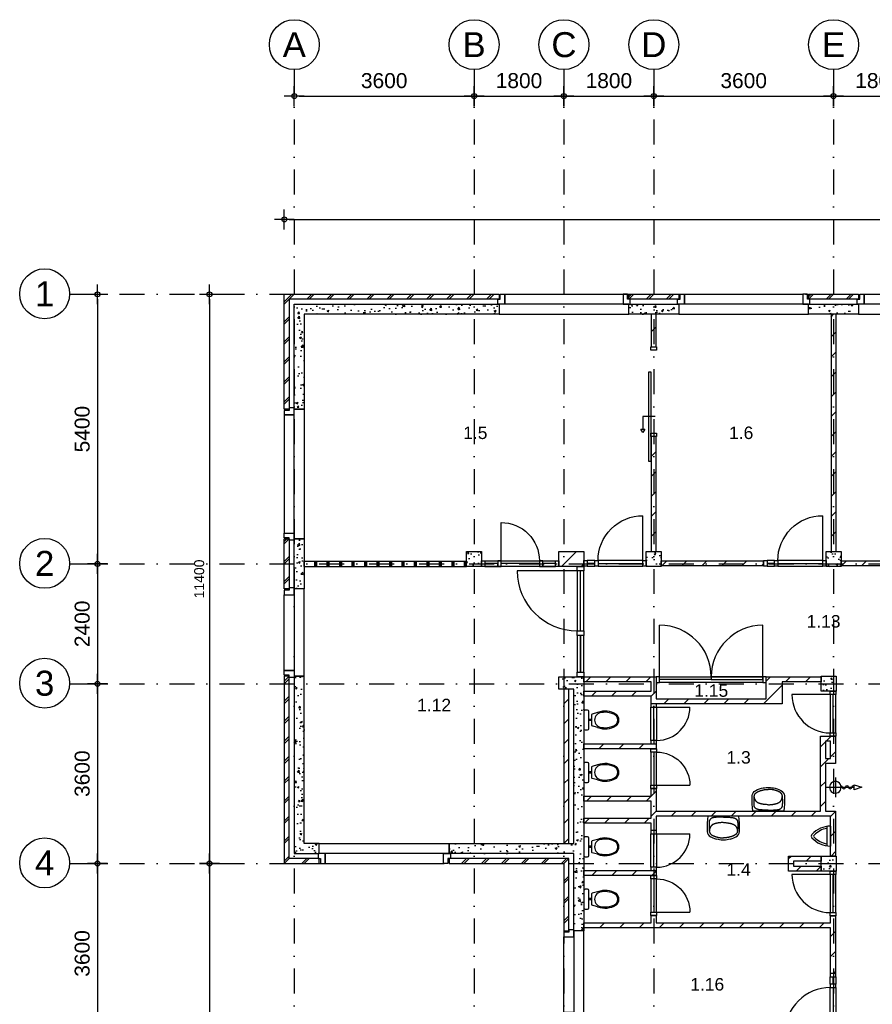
# Model space of a CAD drawing. Header units: millimetres. Extents: x -5500 to 79887, y -71178 to 5500.
# Tile 5 of 16: x -5500 to 11576, y -14219 to 5500. Entities that reach past the tile are written whole.
import ezdxf
from ezdxf.enums import TextEntityAlignment as Align

# ---------------------------------------------------------------- set-up
doc = ezdxf.new("R2010")
doc.units = ezdxf.units.MM
doc.header["$LTSCALE"] = 100
doc.linetypes.add('p_stramien$0$DASHDOT', pattern=[1, 0.5, -0.25, 0, -0.25])
for name, color, linetype in [('A--A21--_BUITENWAND', 9, 'Continuous'), ('A--A22--_BINNENWAND', 9, 'Continuous'), ('A--A28--_KONSTRUKTIES', 9, 'Continuous'), ('A--L21--_BUITENWAND', 4, 'Continuous'), ('A--L22--_BINNENWAND', 7, 'Continuous'), ('A--L28--_KONSTRUKTIES', 4, 'Continuous'), ('A--L31--_BUITENKOZIJN', 4, 'Continuous'), ('A--L32--_BINNENKOZIJN', 4, 'Continuous'), ('A--L65--_BEVEILIGING', 1, 'Continuous'), ('A--L74--_VASTE-SANITAIR-VOORZ', 1, 'Continuous'), ('A--M$1A_MAATVOERING', 1, 'Continuous'), ('A--T$1A_0_25MM', 4, 'Continuous'), ('p_stramien$0$A--L$7A-_STRAMIEN', 250, 'p_stramien$0$DASHDOT'), ('p_stramien$0$A--M$1A_MAATVOERING', 1, 'Continuous'), ('p_stramien$0$A--T$1A_0_50MM', 3, 'Continuous')]:
    doc.layers.add(name, color=color, linetype=linetype)
doc.styles.add('p_stramien$0$TEXT-0_30', font='arial.ttf', dxfattribs={"height": 300})
doc.styles.add('p_stramien$0$TEXT-0_50', font='arial.ttf', dxfattribs={"height": 500})
doc.styles.add('TEXT-0_20', font='arial.ttf', dxfattribs={"height": 200})
doc.styles.add('TEXT-0_25', font='arial.ttf', dxfattribs={"height": 250})
doc.dimstyles.new('DIM-2', dxfattribs={"dimscale": 100, "dimtxt": 2, "dimasz": 1, "dimexe": 0, "dimexo": 0, "dimgap": 0, "dimtad": 0, "dimdec": 0, "dimzin": 0, "dimdsep": 46, "dimtxsty": 'TEXT-0_20', "dimblk1": 'MAATPUNT', "dimblk2": 'MAATPUNT', "dimsah": 1, "dimcen": 0, "dimse1": 1, "dimse2": 1, "dimclrd": 9, "dimclre": 1, "dimclrt": 2, "dimazin": 0, "dimtfac": 0.75, "dimtdec": 0, "dimtix": 1, "dimtmove": 2, "dimatfit": 3, "dimfxl": 0, "dimtvp": 1, "dimtolj": 1, "dimtzin": 0, "dimarcsym": 0})
doc.dimstyles.new('p_stramien$0$DIM-3', dxfattribs={"dimscale": 100, "dimtxt": 3, "dimasz": 1, "dimexe": 0, "dimexo": 0, "dimgap": 0, "dimtad": 0, "dimdec": 0, "dimzin": 0, "dimdsep": 46, "dimtxsty": 'p_stramien$0$TEXT-0_30', "dimblk1": 'p_stramien$0$MAATPUNT', "dimblk2": 'p_stramien$0$MAATPUNT', "dimsah": 1, "dimcen": 0, "dimse1": 1, "dimse2": 1, "dimclrd": 9, "dimclre": 1, "dimclrt": 3, "dimazin": 0, "dimtfac": 0.75, "dimtdec": 0, "dimtix": 1, "dimtmove": 2, "dimatfit": 3, "dimfxl": 0, "dimtvp": 1, "dimtolj": 1, "dimtzin": 0, "dimarcsym": 0})
pattern_1 = [(45, (0, 50), (-200, 200), []), (45, (50, 50), (-200, 200), [])]
pattern_2 = [(45, (0, 0), (-200, 200), [])]

# ---------------------------------------------------------------- blocks, each defined once
blk = doc.blocks.new('bi_koz_1250')
at = {"layer": 'A--L32--_BINNENKOZIJN', "color": 1}
for points in [[(-57, -67), (57, -67), (57, 0), (-57, 0)], [(0, -67), (57, -67), (57, -967), (0, -967)], [(-57, -1034), (57, -1034), (57, -967), (-57, -967)], [(-57, -1250), (57, -1250), (57, -1183), (-57, -1183)]]:
    blk.add_lwpolyline(points, close=True, dxfattribs=at)
at = {"layer": 'A--L32--_BINNENKOZIJN', "color": 9}
for points in [[(-57, -67), (57, -67), (57, -967), (-57, -967)], [(-57, -1034), (0, -1034), (0, -1183), (-57, -1183)], [(0, -1034), (57, -1034), (57, -1183), (0, -1183)]]:
    blk.add_lwpolyline(points, close=True, dxfattribs=at)
blk.add_lwpolyline([(57, -67), (957, -67)], dxfattribs=at)
blk.add_arc((57, -67), 900, 270, 0, dxfattribs=at)
blk = doc.blocks.new('bu_koz_2600')
at = {"layer": 'A--L21--_BUITENWAND', "color": 9}
blk.add_lwpolyline([(0, -300), (2600, -300), (2600, -100), (0, -100)], close=True, dxfattribs=at)
at = {"layer": 'A--L31--_BUITENKOZIJN', "color": 1}
for points in [[(-25, 0), (25, 0), (25, 100), (115, 100), (115, -100), (-25, -100), (-25, 0)], [(2625, 0), (2575, 0), (2575, 100), (2485, 100), (2485, -100), (2625, -100), (2625, 0)]]:
    blk.add_lwpolyline(points, dxfattribs=at)
at = {"layer": 'A--L31--_BUITENKOZIJN', "color": 9}
blk.add_lwpolyline([(115, 100), (2485, 100), (2485, -100), (115, -100)], close=True, dxfattribs=at)
blk = doc.blocks.new('bu_koz_1750')
at = {"layer": 'A--L31--_BUITENKOZIJN', "color": 1}
for points in [[(0, 1775), (0, 1725), (-100, 1725), (-100, 1635), (100, 1635), (100, 1775), (0, 1775)], [(0, -25), (0, 25), (-100, 25), (-100, 115), (100, 115), (100, -25), (0, -25)]]:
    blk.add_lwpolyline(points, dxfattribs=at)
at = {"layer": 'A--L31--_BUITENKOZIJN', "color": 9}
for points in [[(-100, 115), (-100, 1635), (100, 1635), (100, 115)], [(100, 0), (300, 0), (300, 1750), (100, 1750)]]:
    blk.add_lwpolyline(points, close=True, dxfattribs=at)
blk = doc.blocks.new('bi_koz_800')
at = {"layer": 'A--L32--_BINNENKOZIJN', "color": 1}
for points in [[(-57, 733), (57, 733), (57, 800), (-57, 800)], [(0, 733), (57, 733), (57, 67), (0, 67)], [(-57, 0), (57, 0), (57, 67), (-57, 67)]]:
    blk.add_lwpolyline(points, close=True, dxfattribs=at)
at = {"layer": 'A--L32--_BINNENKOZIJN', "color": 9}
blk.add_lwpolyline([(-57, 733), (57, 733), (57, 67), (-57, 67)], close=True, dxfattribs=at)
blk.add_lwpolyline([(57, 733), (723, 733)], dxfattribs=at)
blk.add_arc((57, 733), 666, 270, 0, dxfattribs=at)
blk = doc.blocks.new('bi_koz_900')
at = {"layer": 'A--L32--_BINNENKOZIJN', "color": 1}
for points in [[(57, -67), (-57, -67), (-57, 0), (57, 0)], [(0, -67), (-57, -67), (-57, -833), (0, -833)], [(57, -900), (-57, -900), (-57, -833), (57, -833)]]:
    blk.add_lwpolyline(points, close=True, dxfattribs=at)
at = {"layer": 'A--L32--_BINNENKOZIJN', "color": 9}
blk.add_lwpolyline([(-57, -67), (-823, -67)], dxfattribs=at)
blk.add_lwpolyline([(57, -67), (-57, -67), (-57, -833), (57, -833)], close=True, dxfattribs=at)
blk.add_arc((-57, -67), 766, 180, 270, dxfattribs=at)
blk = doc.blocks.new('bi_koz_sfd_1800')
at = {"layer": 'A--L32--_BINNENKOZIJN', "color": 1}
for points in [[(-57, -67), (57, -67), (57, 0), (-57, 0)], [(57, -500), (57, -2300), (97, -2300), (97, -500)], [(-57, -1800), (57, -1800), (57, -1733), (-57, -1733)]]:
    blk.add_lwpolyline(points, close=True, dxfattribs=at)
at = {"layer": 'A--L32--_BINNENKOZIJN', "color": 7}
blk.add_lwpolyline([(-28, -1400), (222, -1400), (222, -1650)], dxfattribs=at)
for points in [[(181, -1650), (222, -1720), (263, -1650)], [(222, -1650), (222, -1650), (222, -1650)]]:
    blk.add_lwpolyline(points, close=True, dxfattribs=at)
blk = doc.blocks.new('bi_koz_2210')
at = {"color": 9}
blk.add_lwpolyline([(-57, -90), (-1257, -90)], dxfattribs=at)
at = {"layer": 'A--L32--_BINNENKOZIJN', "color": 1}
for points in [[(78, -90), (-57, -90), (-57, 0), (78, 0)], [(10.5, -90), (-57, -90), (-57, -1290), (10.5, -1290)], [(78, -1380), (-57, -1380), (-57, -1290), (78, -1290)], [(78, -2210), (-57, -2210), (-57, -2120), (78, -2120)]]:
    blk.add_lwpolyline(points, close=True, dxfattribs=at)
at = {"layer": 'A--L32--_BINNENKOZIJN', "color": 9}
for points in [[(78, -90), (-57, -90), (-57, -1290), (78, -1290)], [(10.5, -1380), (-57, -1380), (-57, -2120), (10.5, -2120)], [(78, -1380), (10.5, -1380), (10.5, -2120), (78, -2120)]]:
    blk.add_lwpolyline(points, close=True, dxfattribs=at)
blk.add_arc((-57, -90), 1200, 180, 270, dxfattribs=at)
blk = doc.blocks.new('brand_slh')
at = {"layer": 'A--L65--_BEVEILIGING', "color": 1, "linetype": 'Continuous'}
for p, q in [((-196, 0), (379, 0)), ((0, 196), (0, -195))]:
    blk.add_line(p, q, dxfattribs=at)
at = {"layer": 'A--L65--_BEVEILIGING'}
blk.add_lwpolyline([(379, -50), (379, 50), (529, 0), (379, -50)], dxfattribs=at)
at = {"layer": 'A--L65--_BEVEILIGING', "color": 1, "linetype": 'Continuous'}
for centre, major_axis, start_param, end_param in [((0, 0), (82.9, 82.9), 5.497787, 8.63938), ((0, 0), (82.9, 82.9), 2.356194, 5.497787), ((109, 0), (22.4, 22.4), 5.504308, 6.956896), ((172, 0), (-22.1, 22.1), 0.785398, 3.926991), ((234, 0), (-22.1, 22.1), 3.926991, 7.068583), ((297, 0), (-22.1, 22.1), 0.785398, 3.926991), ((360, 0), (-22.3, 22.3), -0.778194, 0.778194)]:
    blk.add_ellipse(centre, major_axis=major_axis, ratio=1, start_param=start_param, end_param=end_param, dxfattribs=at)
blk = doc.blocks.new('bi_koz_2200')
at = {"layer": 'A--L32--_BINNENKOZIJN', "color": 9}
for points in [[(67, 0), (67, 1033)], [(2133, 0), (2133, 1033)]]:
    blk.add_lwpolyline(points, dxfattribs=at)
at = {"layer": 'A--L32--_BINNENKOZIJN', "color": 1}
for points in [[(67, -114), (67, 0), (0, 0), (0, -114)], [(67, -57), (67, 0), (1100, 0), (1100, -57)], [(2133, -57), (2133, 0), (1100, 0), (1100, -57)], [(2200, -114), (2200, 0), (2133, 0), (2133, -114)]]:
    blk.add_lwpolyline(points, close=True, dxfattribs=at)
at = {"layer": 'A--L32--_BINNENKOZIJN', "color": 9}
blk.add_lwpolyline([(67, -114), (67, 0), (2133, 0), (2133, -114)], close=True, dxfattribs=at)
for centre, start, end in [((67, 0), 0, 90), ((2133, 0), 90, 180)]:
    blk.add_arc(centre, 1033, start, end, dxfattribs=at)
blk = doc.blocks.new('wc12')
at = {"layer": 'A--L74--_VASTE-SANITAIR-VOORZ'}
for points in [[(-25, 200), (-75, 200)], [(-275, 150), (-168, 119)], [(-150, -95), (-150, 95)], [(-150, 12), (-100, 12)], [(-100, 175), (-100, -175)], [(0, -175), (0, 175)], [(-275, -150), (-168, -119)], [(-150, -12), (-100, -12)], [(-75, -200), (-25, -200)]]:
    blk.add_lwpolyline(points, dxfattribs=at)
for centre, radius, start, end in [((-75, 175), 25, 90, 180), ((-25, 175), 25, 0, 90), ((-548, 0), 152, 132.075, 227.925), ((-555, 0), 125, 111.1002, 248.8998), ((-426, -237), 415, 68.7289, 122.6922), ((-421, -307), 461, 90.4601, 112.8114), ((-421, -307), 461, 82.9751, 90.4601), ((-365, 0), 150, 270, 90), ((-175, 95), 25, 0, 74.0547), ((-426, 237), 415, 237.3078, 291.2711), ((-421, 307), 461, 247.1886, 269.5399), ((-421, 307), 461, 269.5399, 277.0249), ((-175, -95), 25, 285.9454, 0), ((-75, -175), 25, 180, 270), ((-25, -175), 25, 270, 0)]:
    blk.add_arc(centre, radius, start, end, dxfattribs=at)
blk = doc.blocks.new('wt07')
at = {"layer": 'A--L74--_VASTE-SANITAIR-VOORZ'}
for points in [[(313, 0), (-313, 0)], [(0, -21), (-33, -21), (-61, -21), (-85, -22), (-106, -22), (-123, -23), (-138, -24), (-151, -25), (-162, -25), (-172, -26), (-181, -28), (-188, -29), (-195, -30), (-202, -31), (-208, -33), (-213, -34), (-218, -36), (-223, -37), (-227, -39), (-232, -41), (-236, -44), (-240, -46), (-244, -48), (-248, -51), (-251, -53), (-254, -56), (-257, -59), (-260, -61), (-263, -64), (-265, -67), (-267, -70), (-269, -73), (-271, -76), (-273, -79), (-275, -82), (-276, -85), (-278, -88), (-279, -91), (-280, -95), (-281, -98), (-282, -102), (-283, -106), (-283, -110), (-284, -114), (-284, -119), (-285, -124), (-285, -129), (-285, -135), (-285, -141), (-285, -148), (-286, -155), (-286, -162), (-286, -170), (-286, -178), (-286, -186), (-286, -194), (-286, -203), (-286, -212), (-286, -220), (-286, -229), (-286, -238), (-286, -246), (-285, -254), (-285, -262), (-285, -269), (-284, -276), (-283, -283), (-283, -289), (-282, -295), (-281, -300), (-281, -305), (-280, -309), (-279, -314), (-278, -318), (-277, -322), (-276, -325), (-274, -329), (-273, -332), (-271, -336), (-269, -339), (-267, -343), (-265, -346), (-263, -349), (-260, -353), (-257, -356), (-253, -360), (-250, -363), (-246, -367), (-242, -370), (-237, -373), (-232, -376), (-228, -379), (-222, -382), (-217, -385), (-212, -388), (-206, -391), (-201, -393), (-195, -396), (-190, -398), (-184, -401), (-178, -403), (-173, -405), (-167, -407), (-161, -409), (-155, -411), (-149, -413), (-144, -415), (-138, -416), (-132, -418), (-126, -419), (-120, -421), (-113, -422), (-107, -423), (-101, -425), (-95, -426), (-89, -427), (-82, -428), (-76, -430), (-70, -431), (-63, -432), (-57, -433), (-50, -433), (-44, -434), (-37, -435), (-30, -435), (-23, -435), (-16, -435), (-8, -435), (0, -435)], [(-1, -128), (-19, -129), (-34, -130), (-47, -131), (-59, -132), (-70, -133), (-79, -134), (-88, -135), (-95, -136), (-103, -137), (-110, -138), (-116, -139), (-123, -141), (-129, -142), (-135, -143), (-140, -144), (-146, -146), (-151, -147), (-156, -149), (-162, -150), (-167, -152), (-172, -153), (-177, -155), (-182, -157), (-186, -159), (-191, -160), (-196, -162), (-200, -164), (-205, -167), (-209, -169), (-214, -171), (-218, -174), (-222, -177), (-226, -179), (-229, -183), (-233, -186), (-236, -189), (-240, -193), (-243, -196), (-246, -200), (-249, -204), (-252, -208), (-254, -211), (-257, -215), (-259, -219), (-262, -224), (-264, -228), (-266, -233), (-268, -238), (-270, -243), (-272, -249), (-273, -256), (-275, -263), (-277, -271), (-278, -281), (-280, -292), (-281, -302)], [(3, -21), (36, -21), (64, -22), (88, -22), (109, -23), (126, -24), (141, -25), (154, -25), (165, -26), (175, -28), (183, -29), (191, -30), (198, -31), (205, -32), (210, -34), (216, -35), (221, -37), (226, -39), (230, -41), (235, -43), (239, -45), (243, -47), (247, -50), (250, -52), (253, -55), (257, -57), (260, -60), (262, -63), (265, -66), (267, -69), (270, -72), (272, -75), (274, -78), (276, -81), (277, -84), (279, -87), (280, -90), (281, -93), (283, -97), (283, -100), (284, -104), (285, -108), (286, -112), (286, -116), (286, -121), (287, -126), (287, -131), (287, -137), (287, -143), (287, -150), (288, -157), (288, -164), (288, -172), (288, -180), (288, -188), (288, -196), (288, -205), (288, -213), (288, -222), (288, -231), (287, -239), (287, -248), (287, -256), (286, -264), (286, -271), (285, -278), (285, -285), (284, -291), (283, -296), (283, -302), (282, -306), (281, -311), (280, -315), (279, -320), (278, -323), (277, -327), (275, -331), (274, -334), (272, -337), (270, -341), (268, -344), (266, -348), (263, -351), (260, -354), (257, -358), (254, -361), (250, -365), (246, -368), (242, -371), (238, -375), (233, -378), (228, -381), (223, -384), (218, -387), (212, -389), (207, -392), (201, -395), (196, -397), (190, -400), (184, -402), (179, -404), (173, -406), (167, -408), (161, -410), (156, -412), (150, -414), (144, -415), (138, -417), (132, -418), (126, -420), (120, -421), (114, -423), (108, -424), (101, -425), (95, -426), (89, -428), (83, -429), (76, -430), (70, -431), (63, -432), (57, -433), (51, -434), (44, -434), (37, -435), (31, -435), (24, -435), (16, -435), (8, -435), (0, -435)], [(3, -128), (21, -129), (36, -130), (50, -131), (61, -132), (72, -133), (81, -134), (90, -136), (98, -137), (105, -138), (112, -139), (118, -140), (125, -141), (131, -143), (137, -144), (142, -145), (148, -147), (153, -148), (158, -150), (164, -151), (169, -153), (174, -154), (179, -156), (184, -158), (188, -160), (193, -162), (198, -164), (202, -166), (207, -168), (211, -170), (215, -173), (220, -175), (224, -178), (227, -181), (231, -184), (235, -187), (238, -191), (242, -194), (245, -198), (248, -202), (251, -205), (253, -209), (256, -213), (258, -217), (261, -221), (263, -225), (265, -230), (267, -234), (269, -240), (271, -245), (273, -251), (275, -257), (277, -265), (278, -273), (280, -283), (281, -293), (282, -304)], [(-11, -474), (11, -474)]]:
    blk.add_lwpolyline(points, dxfattribs=at)
for centre, radius, start, end in [((1981, -239), 2306, 174.0507, 180.9706), ((-1981, -239), 2306, 359.0294, 5.9493), ((-177, -288), 148, 176.284, 225.3667), ((-325, -278), 1.182765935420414e-11, 180, 170.5377), ((-59, -93), 374, 233.4244, 257.8715), ((59, -93), 374, 282.1285, 306.5756), ((177, -288), 148, 314.6333, 3.716), ((17, 259), 733, 257.8715, 267.7873), ((-17, 259), 733, 272.2127, 282.1285)]:
    blk.add_arc(centre, radius, start, end, dxfattribs=at)
blk = doc.blocks.new('urinoir9')
at = {"layer": 'A--L74--_VASTE-SANITAIR-VOORZ'}
for points in [[(0, 200), (0, -200)], [(-75, 194), (-75, -194)]]:
    blk.add_lwpolyline(points, dxfattribs=at)
for centre, radius, start, end in [((0, -300), 500, 90, 138.1973), ((-336, 0), 49.9, 138.1971, 221.7927), ((-316, 0), 25, 125.8539, 234.1316), ((21, -335), 500, 101.0779, 134.703), ((0, 300), 500, 221.4905, 270), ((21, 335), 500, 225.297, 258.9221)]:
    blk.add_arc(centre, radius, start, end, dxfattribs=at)
blk = doc.blocks.new('p_stramien$0$stramien')
at = {"layer": 'p_stramien$0$A--M$1A_MAATVOERING', "color": 1}
blk.add_circle((0, 0), 500, dxfattribs=at)
at = {"layer": 'p_stramien$0$A--T$1A_0_50MM', "style": 'p_stramien$0$TEXT-0_50'}
blk.add_attdef('AS', text='', height=500, dxfattribs=at).set_placement((0, 0), align=Align.MIDDLE_CENTER)
blk = doc.blocks.new('p_stramien$0$MAATPUNT')
at = {"color": 9, "linetype": 'Continuous'}
for p, q in [((0, 2), (0, -2)), ((-2, 0), (2, 0))]:
    blk.add_line(p, q, dxfattribs=at)
at = {"color": 1, "linetype": 'Continuous'}
blk.add_circle((0, 0), 0.5, dxfattribs=at)
blk = doc.blocks.new('*D339')
at = {"layer": 'p_stramien$0$A--M$1A_MAATVOERING', "color": 9, "lineweight": -2}
blk.add_line((100, 3971), (3500, 3971), dxfattribs=at)
at = {"layer": 'p_stramien$0$A--M$1A_MAATVOERING', "color": 9, "lineweight": -2, "xscale": 100, "yscale": 100, "zscale": 100, "rotation": 180}
blk.add_blockref('p_stramien$0$MAATPUNT', (0, 3971), dxfattribs=at)
at = {"layer": 'p_stramien$0$A--M$1A_MAATVOERING', "color": 9, "lineweight": -2, "xscale": 100, "yscale": 100, "zscale": 100}
blk.add_blockref('p_stramien$0$MAATPUNT', (3600, 3971), dxfattribs=at)
at = {"layer": 'p_stramien$0$A--M$1A_MAATVOERING', "color": 3, "insert": (1800, 4278), "char_height": 300, "attachment_point": 5, "style": 'p_stramien$0$TEXT-0_30'}
blk.add_mtext('\\A1;3600', dxfattribs=at)
blk = doc.blocks.new('*D338')
at = {"layer": 'p_stramien$0$A--M$1A_MAATVOERING', "color": 9, "lineweight": -2}
blk.add_line((3700, 3971), (5300, 3971), dxfattribs=at)
at = {"layer": 'p_stramien$0$A--M$1A_MAATVOERING', "color": 9, "lineweight": -2, "xscale": 100, "yscale": 100, "zscale": 100, "rotation": 180}
blk.add_blockref('p_stramien$0$MAATPUNT', (3600, 3971), dxfattribs=at)
at = {"layer": 'p_stramien$0$A--M$1A_MAATVOERING', "color": 9, "lineweight": -2, "xscale": 100, "yscale": 100, "zscale": 100}
blk.add_blockref('p_stramien$0$MAATPUNT', (5400, 3971), dxfattribs=at)
at = {"layer": 'p_stramien$0$A--M$1A_MAATVOERING', "color": 3, "insert": (4500, 4278), "char_height": 300, "attachment_point": 5, "style": 'p_stramien$0$TEXT-0_30'}
blk.add_mtext('\\A1;1800', dxfattribs=at)
blk = doc.blocks.new('*D337')
at = {"layer": 'p_stramien$0$A--M$1A_MAATVOERING', "color": 9, "lineweight": -2}
blk.add_line((5500, 3971), (7100, 3971), dxfattribs=at)
at = {"layer": 'p_stramien$0$A--M$1A_MAATVOERING', "color": 9, "lineweight": -2, "xscale": 100, "yscale": 100, "zscale": 100, "rotation": 180}
blk.add_blockref('p_stramien$0$MAATPUNT', (5400, 3971), dxfattribs=at)
at = {"layer": 'p_stramien$0$A--M$1A_MAATVOERING', "color": 9, "lineweight": -2, "xscale": 100, "yscale": 100, "zscale": 100}
blk.add_blockref('p_stramien$0$MAATPUNT', (7200, 3971), dxfattribs=at)
at = {"layer": 'p_stramien$0$A--M$1A_MAATVOERING', "color": 3, "insert": (6300, 4278), "char_height": 300, "attachment_point": 5, "style": 'p_stramien$0$TEXT-0_30'}
blk.add_mtext('\\A1;1800', dxfattribs=at)
blk = doc.blocks.new('*D336')
at = {"layer": 'p_stramien$0$A--M$1A_MAATVOERING', "color": 9, "lineweight": -2}
blk.add_line((7300, 3971), (10700, 3971), dxfattribs=at)
at = {"layer": 'p_stramien$0$A--M$1A_MAATVOERING', "color": 9, "lineweight": -2, "xscale": 100, "yscale": 100, "zscale": 100, "rotation": 180}
blk.add_blockref('p_stramien$0$MAATPUNT', (7200, 3971), dxfattribs=at)
at = {"layer": 'p_stramien$0$A--M$1A_MAATVOERING', "color": 9, "lineweight": -2, "xscale": 100, "yscale": 100, "zscale": 100}
blk.add_blockref('p_stramien$0$MAATPUNT', (10800, 3971), dxfattribs=at)
at = {"layer": 'p_stramien$0$A--M$1A_MAATVOERING', "color": 3, "insert": (9000, 4278), "char_height": 300, "attachment_point": 5, "style": 'p_stramien$0$TEXT-0_30'}
blk.add_mtext('\\A1;3600', dxfattribs=at)
blk = doc.blocks.new('*D335')
at = {"layer": 'p_stramien$0$A--M$1A_MAATVOERING', "color": 9, "lineweight": -2}
blk.add_line((10900, 3971), (12500, 3971), dxfattribs=at)
at = {"layer": 'p_stramien$0$A--M$1A_MAATVOERING', "color": 9, "lineweight": -2, "xscale": 100, "yscale": 100, "zscale": 100, "rotation": 180}
blk.add_blockref('p_stramien$0$MAATPUNT', (10800, 3971), dxfattribs=at)
at = {"layer": 'p_stramien$0$A--M$1A_MAATVOERING', "color": 9, "lineweight": -2, "xscale": 100, "yscale": 100, "zscale": 100}
blk.add_blockref('p_stramien$0$MAATPUNT', (12600, 3971), dxfattribs=at)
at = {"layer": 'p_stramien$0$A--M$1A_MAATVOERING', "color": 3, "insert": (11700, 4278), "char_height": 300, "attachment_point": 5, "style": 'p_stramien$0$TEXT-0_30'}
blk.add_mtext('\\A1;1800', dxfattribs=at)
blk = doc.blocks.new('*D325')
at = {"layer": 'p_stramien$0$A--M$1A_MAATVOERING', "color": 9, "lineweight": -2}
blk.add_line((-3941, -100), (-3941, -5300), dxfattribs=at)
at = {"layer": 'p_stramien$0$A--M$1A_MAATVOERING', "color": 9, "lineweight": -2, "xscale": 100, "yscale": 100, "zscale": 100}
for p, rotation in [((-3941, 0), 90), ((-3941, -5400), 270)]:
    blk.add_blockref('p_stramien$0$MAATPUNT', p, dxfattribs=dict(at, rotation=rotation))
at = {"layer": 'p_stramien$0$A--M$1A_MAATVOERING', "color": 3, "insert": (-4247, -2700), "char_height": 300, "attachment_point": 5, "rotation": 90, "style": 'p_stramien$0$TEXT-0_30'}
blk.add_mtext('\\A1;5400', dxfattribs=at)
blk = doc.blocks.new('*D324')
at = {"layer": 'p_stramien$0$A--M$1A_MAATVOERING', "color": 9, "lineweight": -2}
blk.add_line((-3941, -5500), (-3941, -7700), dxfattribs=at)
at = {"layer": 'p_stramien$0$A--M$1A_MAATVOERING', "color": 9, "lineweight": -2, "xscale": 100, "yscale": 100, "zscale": 100}
for p, rotation in [((-3941, -5400), 90), ((-3941, -7800), 270)]:
    blk.add_blockref('p_stramien$0$MAATPUNT', p, dxfattribs=dict(at, rotation=rotation))
at = {"layer": 'p_stramien$0$A--M$1A_MAATVOERING', "color": 3, "insert": (-4247, -6600), "char_height": 300, "attachment_point": 5, "rotation": 90, "style": 'p_stramien$0$TEXT-0_30'}
blk.add_mtext('\\A1;2400', dxfattribs=at)
blk = doc.blocks.new('*D323')
at = {"layer": 'p_stramien$0$A--M$1A_MAATVOERING', "color": 9, "lineweight": -2}
blk.add_line((-3941, -7900), (-3941, -11300), dxfattribs=at)
at = {"layer": 'p_stramien$0$A--M$1A_MAATVOERING', "color": 9, "lineweight": -2, "xscale": 100, "yscale": 100, "zscale": 100}
for p, rotation in [((-3941, -7800), 90), ((-3941, -11400), 270)]:
    blk.add_blockref('p_stramien$0$MAATPUNT', p, dxfattribs=dict(at, rotation=rotation))
at = {"layer": 'p_stramien$0$A--M$1A_MAATVOERING', "color": 3, "insert": (-4247, -9600), "char_height": 300, "attachment_point": 5, "rotation": 90, "style": 'p_stramien$0$TEXT-0_30'}
blk.add_mtext('\\A1;3600', dxfattribs=at)
blk = doc.blocks.new('*D322')
at = {"layer": 'p_stramien$0$A--M$1A_MAATVOERING', "color": 9, "lineweight": -2}
blk.add_line((-3941, -11500), (-3941, -14900), dxfattribs=at)
at = {"layer": 'p_stramien$0$A--M$1A_MAATVOERING', "color": 9, "lineweight": -2, "xscale": 100, "yscale": 100, "zscale": 100}
for p, rotation in [((-3941, -11400), 90), ((-3941, -15000), 270)]:
    blk.add_blockref('p_stramien$0$MAATPUNT', p, dxfattribs=dict(at, rotation=rotation))
at = {"layer": 'p_stramien$0$A--M$1A_MAATVOERING', "color": 3, "insert": (-4247, -13200), "char_height": 300, "attachment_point": 5, "rotation": 90, "style": 'p_stramien$0$TEXT-0_30'}
blk.add_mtext('\\A1;3600', dxfattribs=at)
blk = doc.blocks.new('MAATPUNT')
at = {"color": 9, "linetype": 'Continuous'}
for p, q in [((0, 2), (0, -2)), ((-2, 0), (2, 0))]:
    blk.add_line(p, q, dxfattribs=at)
at = {"color": 1, "linetype": 'Continuous'}
blk.add_circle((0, 0), 0.5, dxfattribs=at)
blk = doc.blocks.new('*D183')
at = {"layer": 'A--M$1A_MAATVOERING', "color": 9, "lineweight": -2}
blk.add_line((-1700, -100), (-1700, -11300), dxfattribs=at)
at = {"layer": 'A--M$1A_MAATVOERING', "color": 9, "lineweight": -2, "xscale": 100, "yscale": 100, "zscale": 100}
for p, rotation in [((-1700, 0), 90), ((-1700, -11400), 270)]:
    blk.add_blockref('MAATPUNT', p, dxfattribs=dict(at, rotation=rotation))
at = {"layer": 'A--M$1A_MAATVOERING', "color": 2, "insert": (-1904.2, -5700), "char_height": 200, "attachment_point": 5, "rotation": 90, "style": 'TEXT-0_20'}
blk.add_mtext('\\A1;11400', dxfattribs=at)
blk = doc.blocks.new('*D184')
at = {"layer": 'A--M$1A_MAATVOERING', "color": 9, "lineweight": -2}
blk.add_line((-1700, -11500), (-1700, -40350), dxfattribs=at)
at = {"layer": 'A--M$1A_MAATVOERING', "color": 9, "lineweight": -2, "xscale": 100, "yscale": 100, "zscale": 100}
for p, rotation in [((-1700, -11400), 90), ((-1700, -40450), 270)]:
    blk.add_blockref('MAATPUNT', p, dxfattribs=dict(at, rotation=rotation))
at = {"layer": 'A--M$1A_MAATVOERING', "color": 2, "insert": (-1904.2, -25925), "char_height": 200, "attachment_point": 5, "rotation": 90, "style": 'TEXT-0_20'}
blk.add_mtext('\\A1;29050', dxfattribs=at)
blk = doc.blocks.new('*D187')
at = {"layer": 'A--M$1A_MAATVOERING', "color": 9, "lineweight": -2}
blk.add_line((-100, 1500), (37900, 1500), dxfattribs=at)
at = {"layer": 'A--M$1A_MAATVOERING', "color": 9, "lineweight": -2, "xscale": 100, "yscale": 100, "zscale": 100, "rotation": 180}
blk.add_blockref('MAATPUNT', (-200, 1500), dxfattribs=at)
at = {"layer": 'A--M$1A_MAATVOERING', "color": 9, "lineweight": -2, "xscale": 100, "yscale": 100, "zscale": 100}
blk.add_blockref('MAATPUNT', (38000, 1500), dxfattribs=at)
at = {"layer": 'A--M$1A_MAATVOERING', "color": 2, "insert": (18900, 1704), "char_height": 200, "attachment_point": 5, "style": 'TEXT-0_20'}
blk.add_mtext('\\A1;38200', dxfattribs=at)
blk = doc.blocks.new('p_stramien')
at = {"layer": 'p_stramien$0$A--L$7A-_STRAMIEN', "ltscale": 10}
for points in [[(0, 4500), (0, -70400)], [(3600, 4500), (3600, -70400)], [(5400, 4500), (5400, -70400)], [(7200, 4500), (7200, -70400)], [(10800, 4500), (10800, -70400)], [(-4500.1, 0), (42100, 0)], [(-4500.1, -5400), (42100, -5400)], [(-4500.1, -7800), (42100, -7800)], [(-4500.1, -11400), (42100, -11400)]]:
    blk.add_lwpolyline(points, dxfattribs=at)
at = {"layer": 'p_stramien$0$A--L$7A-_STRAMIEN', "rotation": 360}
for p, values in [((0, 5000), {'AS': 'A'}), ((3600, 5000), {'AS': 'B'}), ((5400, 5000), {'AS': 'C'}), ((7200, 5000), {'AS': 'D'}), ((10800, 5000), {'AS': 'E'}), ((-5000, 11.9), {'AS': '1'}), ((-5000, -5388.1), {'AS': '2'}), ((-5000, -7788.1), {'AS': '3'}), ((-5000, -11388.1), {'AS': '4'})]:
    blk.add_blockref('p_stramien$0$stramien', p, dxfattribs=at).add_auto_attribs(values)
at = {"layer": 'p_stramien$0$A--M$1A_MAATVOERING'}
for base, p1, p2, picture, middle in [((3600, 3971.3), (0, 0), (3600, 0), '*D339', (1800, 4277.6)), ((5400, 3971.3), (3600, 0), (5400, 0), '*D338', (4500, 4277.6)), ((7200, 3971.3), (5400, 0), (7200, 0), '*D337', (6300, 4277.6)), ((10800, 3971.3), (7200, 0), (10800, 0), '*D336', (9000, 4277.6)), ((12600, 3971.3), (10800, 0), (12600, 0), '*D335', (11700, 4277.6))]:
    dim = blk.add_linear_dim(base=base, p1=p1, p2=p2, dimstyle='p_stramien$0$DIM-3', dxfattribs=at)
    dim.commit()
    dim.dimension.update_dxf_attribs({"geometry": picture, "text_midpoint": middle})
for base, p1, p2, picture, middle in [((-3940.8, -5400), (0, 0), (0, -5400), '*D325', (-4247.1, -2700)), ((-3940.8, -7800), (0, -5400), (0, -7800), '*D324', (-4247.1, -6600)), ((-3940.8, -11400), (0, -7800), (0, -11400), '*D323', (-4247.1, -9600)), ((-3940.8, -15000), (0, -11400), (0, -15000), '*D322', (-4247.1, -13200))]:
    dim = blk.add_linear_dim(base=base, p1=p1, p2=p2, angle=90, dimstyle='p_stramien$0$DIM-3', dxfattribs=at)
    dim.commit()
    dim.dimension.update_dxf_attribs({"geometry": picture, "text_midpoint": middle})

msp = doc.modelspace()

# ---------------------------------------------------------------- hatches: boundary and pattern name
h = msp.add_hatch()
h.set_pattern_fill('GASBETON', color=9, scale=100, angle=90, style=0)
h.set_pattern_definition([(90, (-13550, 16800), (-250, 2e-14), []), (90, (-13570, 16800), (-250, 2e-14), []), (90, (-13590, 16800), (-250, 2e-14), [])])
h.paths.add_polyline_path([(3450, -5350), (200, -5350), (200, -5450), (3450, -5450)])
at = {"layer": 'A--A21--_BUITENWAND'}
h = msp.add_hatch(dxfattribs=at)
h.set_pattern_fill('BAKSTEEN', color=256, scale=100, style=0)
h.set_pattern_definition(pattern_1)
h.paths.add_polyline_path([(4100, 0), (-200, 0), (-200, -2300), (-100, -2300), (-100, -100), (4100, -100)])
h = msp.add_hatch(dxfattribs=at)
h.set_pattern_fill('BAKSTEEN', color=256, scale=100, style=0)
h.set_pattern_definition(pattern_1)
h.paths.add_polyline_path([(7700, 0), (6700, 0), (6700, -100), (7700, -100)])
h = msp.add_hatch(dxfattribs=at)
h.set_pattern_fill('BAKSTEEN', color=256, scale=100, style=0)
h.set_pattern_definition(pattern_1)
h.paths.add_polyline_path([(11300, 0), (10300, 0), (10300, -100), (11300, -100)])
h = msp.add_hatch(dxfattribs=at)
h.set_pattern_fill('CONCRETE2', color=256, scale=25, style=0)
h.paths.add_polyline_path([(4100, -200), (0, -200), (0, -2300), (200, -2300), (200, -400), (4100, -400)])
h = msp.add_hatch(dxfattribs=at)
h.set_pattern_fill('CONCRETE2', color=256, scale=25, style=0)
h.paths.add_polyline_path([(7700, -200), (6700, -200), (6700, -400), (7700, -400)])
h = msp.add_hatch(dxfattribs=at)
h.set_pattern_fill('CONCRETE2', color=256, scale=25, style=0)
h.paths.add_polyline_path([(11300, -200), (10300, -200), (10300, -400), (11300, -400)])
h = msp.add_hatch(dxfattribs=at)
h.set_pattern_fill('BAKSTEEN', color=256, scale=100, style=0)
h.set_pattern_definition(pattern_1)
h.paths.add_polyline_path([(-200, -4900), (-200, -5900), (-100, -5900), (-100, -4900)])
h = msp.add_hatch(dxfattribs=at)
h.set_pattern_fill('CONCRETE2', color=256, scale=25, style=0)
h.paths.add_polyline_path([(0, -4900), (0, -5900), (200, -5900), (200, -4900)])
h = msp.add_hatch(dxfattribs=at)
h.set_pattern_fill('BAKSTEEN', color=256, scale=100, style=0)
h.set_pattern_definition(pattern_1)
h.paths.add_polyline_path([(-200, -11400), (500, -11400), (500, -11300), (-100, -11300), (-100, -7650), (-200, -7650)])
h = msp.add_hatch(dxfattribs=at)
h.set_pattern_fill('CONCRETE2', color=256, scale=25, style=0)
h.paths.add_polyline_path([(0, -11200), (500, -11200), (500, -11000), (200, -11000), (200, -7650), (0, -7650)])
h = msp.add_hatch(dxfattribs=at)
h.set_pattern_fill('CONCRETE2', color=256, scale=25, style=0)
h.paths.add_polyline_path([(3100, -11000), (3100, -11200), (5600, -11200), (5600, -12750), (5800, -12750), (5800, -7660), (5300, -7660), (5300, -7910), (5600, -7910), (5600, -11000)])
h = msp.add_hatch(dxfattribs=at)
h.set_pattern_fill('BAKSTEEN', color=256, scale=100, style=0)
h.set_pattern_definition(pattern_1)
h.paths.add_polyline_path([(3100, -11300), (3100, -11400), (5400, -11400), (5400, -12750), (5500, -12750), (5500, -11300)])
at = {"layer": 'A--A22--_BINNENWAND'}
h = msp.add_hatch(dxfattribs=at)
h.set_pattern_fill('KALKZANDSTEEN', color=256, scale=100, style=0)
h.set_pattern_definition([(45, (0, 4100), (-200, 200), [])])
h.paths.add_polyline_path([(7150, -400), (7150, -1050), (7250, -1050), (7250, -400)])
h = msp.add_hatch(dxfattribs=at)
h.set_pattern_fill('KALKZANDSTEEN', color=256, scale=100, style=0)
h.set_pattern_definition(pattern_2)
h.paths.add_polyline_path([(10750, -400), (10750, -5150), (10850, -5150), (10850, -400)])
h = msp.add_hatch(dxfattribs=at)
h.set_pattern_fill('KALKZANDSTEEN', color=256, scale=100, style=0)
h.set_pattern_definition(pattern_2)
h.paths.add_polyline_path([(7150, -2850), (7150, -5150), (7250, -5150), (7250, -2850)])
h = msp.add_hatch(dxfattribs=at)
h.set_pattern_fill('KALKZANDSTEEN', color=256, scale=100, style=0)
h.set_pattern_definition(pattern_2)
h.paths.add_polyline_path([(5300, -5150), (5300, -5450), (5800, -5450), (5800, -5150)])
h = msp.add_hatch(dxfattribs=at)
h.set_pattern_fill('KALKZANDSTEEN', color=256, scale=100, style=0)
h.set_pattern_definition(pattern_2)
h.paths.add_polyline_path([(9400, -5340), (7350, -5340), (7350, -5440), (9400, -5440)])
h = msp.add_hatch(dxfattribs=at)
h.set_pattern_fill('KALKZANDSTEEN', color=256, scale=100, style=0)
h.set_pattern_definition(pattern_2)
h.paths.add_polyline_path([(14250, -5340), (10950, -5340), (10950, -5440), (14250, -5440)])
h = msp.add_hatch(dxfattribs=at)
h.set_pattern_fill('KALKZANDSTEEN', color=256, scale=100, style=0)
h.set_pattern_definition(pattern_2)
h.paths.add_polyline_path([(7250, -7660), (5800, -7660), (5800, -7760), (7150, -7760), (7150, -7950), (5800, -7950), (5800, -8050), (7150, -8050), (7150, -8200), (9770, -8200), (9770, -7760), (10550, -7760), (10550, -7660), (9450, -7660), (9450, -8100), (7250, -8100)])
h = msp.add_hatch(dxfattribs=at)
h.set_pattern_fill('KALKZANDSTEEN', color=256, scale=100, style=0)
h.set_pattern_definition(pattern_2)
h.paths.add_polyline_path([(5500, -11000), (5500, -7910), (5400, -7910), (5400, -11000)])
h = msp.add_hatch(dxfattribs=at)
h.set_pattern_fill('KALKZANDSTEEN', color=256, scale=100, style=0)
h.set_pattern_definition(pattern_2)
h.paths.add_polyline_path([(7150, -10050), (5800, -10050), (5800, -10150), (7150, -10150), (7150, -10490), (5800, -10490), (5800, -10590), (7150, -10590), (7150, -10740), (7250, -10740), (7250, -10450), (10740, -10450), (10740, -11250), (10840, -11250), (10840, -10350), (10640, -10350), (10640, -9395), (10840, -9395), (10840, -8850), (10540, -8850), (10540, -10350), (7250, -10350), (7250, -9900), (7150, -9900)])
h.paths.add_polyline_path([(10640, -8950), (10740, -8950), (10740, -9295), (10640, -9295)], flags=16)
h = msp.add_hatch(dxfattribs=at)
h.set_pattern_fill('KALKZANDSTEEN', color=256, scale=100, style=0)
h.set_pattern_definition(pattern_2)
h.paths.add_polyline_path([(7250, -9000), (5800, -9000), (5800, -9100), (7250, -9100)])
h = msp.add_hatch(dxfattribs=at)
h.set_pattern_fill('KALKZANDSTEEN', color=256, scale=100, style=0)
h.set_pattern_definition(pattern_2)
h.paths.add_polyline_path([(10550, -11550), (10550, -11450), (10000, -11450), (10000, -11350), (10550, -11350), (10550, -11250), (9900, -11250), (9900, -11550)])
h = msp.add_hatch(dxfattribs=at)
h.set_pattern_fill('KALKZANDSTEEN', color=256, scale=100, style=0)
h.set_pattern_definition(pattern_2)
h.paths.add_polyline_path([(7250, -11540), (5800, -11540), (5800, -11640), (7250, -11640)])
h = msp.add_hatch(dxfattribs=at)
h.set_pattern_fill('KALKZANDSTEEN', color=256, scale=100, style=0)
h.set_pattern_definition(pattern_2)
h.paths.add_polyline_path([(7150, -12590), (5800, -12590), (5800, -12690), (10740, -12690), (10739.7, -13600), (10839.7, -13600), (10840, -12450), (10740, -12450), (10740, -12590), (7250, -12590), (7250, -12440), (7150, -12440)])
at = {"layer": 'A--A28--_KONSTRUKTIES'}
h = msp.add_hatch(dxfattribs=at)
h.set_pattern_fill('CONCRETE2', color=256, scale=25, style=0)
h.paths.add_polyline_path([(3450, -5150), (3450, -5450), (3750, -5450), (3750, -5150)])
h = msp.add_hatch(dxfattribs=at)
h.set_pattern_fill('CONCRETE2', color=256, scale=25, style=0)
h.paths.add_polyline_path([(7050, -5150), (7050, -5450), (7350, -5450), (7350, -5150)])
h = msp.add_hatch(dxfattribs=at)
h.set_pattern_fill('CONCRETE2', color=256, scale=25, style=0)
h.paths.add_polyline_path([(10650, -5150), (10650, -5450), (10950, -5450), (10950, -5150)])
h = msp.add_hatch(dxfattribs=at)
h.set_pattern_fill('CONCRETE2', color=256, scale=25, style=0)
h.paths.add_polyline_path([(10550, -7650), (10550, -7950), (10850, -7950), (10850, -7650)])
h = msp.add_hatch(dxfattribs=at)
h.set_pattern_fill('CONCRETE2', color=256, scale=25, style=0)
h.paths.add_polyline_path([(10550, -11250), (10550, -11550), (10850, -11550), (10850, -11250)])

# ---------------------------------------------------------------- linework, layer by layer
at = {"layer": 'A--L21--_BUITENWAND', "color": 2}
for points in [[(-200, 0), (4100, 0), (4100, -100), (-100, -100), (-100, -2300), (-200, -2300), (-200, 0)], [(-200, -11400), (500, -11400), (500, -11300), (-100, -11300), (-100, -7650), (-200, -7650), (-200, -11400)]]:
    msp.add_lwpolyline(points, dxfattribs=at)
for points in [[(6700, 0), (7700, 0), (7700, -100), (6700, -100)], [(10300, 0), (11300, 0), (11300, -100), (10300, -100)], [(-200, -5900), (-200, -4900), (-100, -4900), (-100, -5900)], [(3100, -11300), (3100, -11400), (5400, -11400), (5400, -12750), (5500, -12750), (5500, -11300)]]:
    msp.add_lwpolyline(points, close=True, dxfattribs=at)
at = {"layer": 'A--L21--_BUITENWAND', "color": 3}
for points in [[(0, -200), (4100, -200), (4100, -400), (200, -400), (200, -2300), (0, -2300), (0, -200)], [(0, -11200), (500, -11200), (500, -11000), (200, -11000), (200, -7650), (0, -7650), (0, -11200)]]:
    msp.add_lwpolyline(points, dxfattribs=at)
for points in [[(6700, -200), (7700, -200), (7700, -400), (6700, -400)], [(10300, -200), (11300, -200), (11300, -400), (10300, -400)], [(0, -5900), (0, -4900), (200, -4900), (200, -5900)], [(3100, -11200), (3100, -11000), (5600, -11000), (5600, -7910), (5300, -7910), (5300, -7660), (5800, -7660), (5800, -12750), (5600, -12750), (5600, -11200), (3100, -11200)]]:
    msp.add_lwpolyline(points, close=True, dxfattribs=at)
at = {"layer": 'A--L22--_BINNENWAND', "color": 2}
for points in [[(7150, -400), (7150, -1050), (7250, -1050), (7250, -400)], [(10750, -400), (10750, -5150), (10850, -5150), (10850, -400)], [(7150, -2850), (7150, -5150), (7250, -5150), (7250, -2850)], [(5300, -5450), (5300, -5150), (5800, -5150), (5800, -5450)], [(7350, -5340), (9400, -5340), (9400, -5440), (7350, -5440)], [(10950, -5340), (14250, -5340), (14250, -5440), (10950, -5440)], [(5800, -7660), (7250, -7660), (7250, -8100), (9450, -8100), (9450, -7660), (10550, -7660), (10550, -7760), (9770, -7760), (9770, -8200), (7150, -8200), (7150, -8050), (5800, -8050), (5800, -7950), (7150, -7950), (7150, -7760), (5800, -7760)], [(5500, -11000), (5500, -7910), (5400, -7910), (5400, -11000)], [(5800, -10050), (7150, -10050), (7150, -9900), (7250, -9900), (7250, -10350), (10540, -10350), (10540, -8850), (10840, -8850), (10840, -9395), (10640, -9395), (10640, -10350), (10840, -10350), (10840, -11250), (10740, -11250), (10740, -10450), (7250, -10450), (7250, -10740), (7150, -10740), (7150, -10590), (5800, -10590), (5800, -10490), (7150, -10490), (7150, -10150), (5800, -10150)], [(5800, -9000), (7250, -9000), (7250, -9100), (5800, -9100)], [(10740, -8950), (10640, -8950), (10640, -9295), (10740, -9295)], [(10550, -11450), (10550, -11550), (9900, -11550), (9900, -11250), (10550, -11250), (10550, -11350), (10000, -11350), (10000, -11450)], [(5800, -11540), (7250, -11540), (7250, -11640), (5800, -11640)], [(5800, -12590), (7150, -12590), (7150, -12440), (7250, -12440), (7250, -12590), (10740, -12590), (10740, -12450), (10840, -12450), (10839.7, -13600), (10739.7, -13600), (10740, -12690), (5800, -12690)]]:
    msp.add_lwpolyline(points, close=True, dxfattribs=at)
at = {"layer": 'A--L22--_BINNENWAND', "color": 1}
msp.add_lwpolyline([(3450, -5350), (200, -5350), (200, -5450), (3450, -5450)], close=True, dxfattribs=at)
at = {"layer": 'A--L28--_KONSTRUKTIES', "color": 3}
for points in [[(3450, -5450), (3450, -5150), (3750, -5150), (3750, -5450)], [(7050, -5450), (7050, -5150), (7350, -5150), (7350, -5450)], [(10650, -5450), (10650, -5150), (10950, -5150), (10950, -5450)], [(10550, -7950), (10550, -7650), (10850, -7650), (10850, -7950)], [(10550, -11550), (10550, -11250), (10850, -11250), (10850, -11550)]]:
    msp.add_lwpolyline(points, close=True, dxfattribs=at)
at = {"layer": 'A--L32--_BINNENKOZIJN', "color": 1}
for points in [[(3750, -5450), (3750, -5336), (3817, -5336), (3817, -5450)], [(5233, -5450), (5233, -5336), (5300, -5336), (5300, -5450)]]:
    msp.add_lwpolyline(points, close=True, dxfattribs=at)
at = {"layer": 'A--L32--_BINNENKOZIJN', "color": 9}
for points in [[(3750, -5336), (5300, -5336), (5300, -5450), (3750, -5450)], [(3817, -5450), (4075, -5450), (4075, -5393), (3817, -5393)], [(4975, -5450), (5233, -5450), (5233, -5393), (4975, -5393)]]:
    msp.add_lwpolyline(points, close=True, dxfattribs=at)

# ---------------------------------------------------------------- block references
for name, p in [('p_stramien', (0, 0)), ('bu_koz_2600', (4100, -100)), ('bu_koz_2600', (7700, -100)), ('bu_koz_2600', (11300, -100)), ('bu_koz_1750', (-100, -7650)), ('bi_koz_2200', (7250, -7660)), ('wt07', (8592.7, -10450)), ('urinoir9', (10740, -10850.7)), ('bu_koz_1750', (5500, -14500))]:
    msp.add_blockref(name, p)
at = {"xscale": -1}
msp.add_blockref('bi_koz_sfd_1800', (7200, -1050), dxfattribs=at)
for name, p, rotation in [('bu_koz_2600', (-100, -2300), 89.99999999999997), ('bi_koz_1250', (7050, -5390), 270), ('bi_koz_1250', (10650, -5390), 270), ('wt07', (9492.7, -10350), 180), ('bu_koz_2600', (500, -11300), 180)]:
    msp.add_blockref(name, p, dxfattribs=dict(at, rotation=rotation))
at = {"color": 3, "xscale": -1}
for name, p, rotation in [('bi_koz_900', (4075, -5393), 90.00000000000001), ('bi_koz_800', (7200, -9100), 180), ('bi_koz_800', (7200, -11640), 180)]:
    msp.add_blockref(name, p, dxfattribs=dict(at, rotation=rotation))
at = {"color": 3}
for name, p in [('bi_koz_900', (10790, -7950)), ('bi_koz_800', (7200, -9000)), ('bi_koz_800', (7200, -11540)), ('bi_koz_900', (10790, -11550))]:
    msp.add_blockref(name, p, dxfattribs=at)
for name, p, rotation in [('wc12', (5800, -8525), 180), ('wc12', (5800, -9575), 180), ('brand_slh', (10835.6, -9872.5), 359.9999999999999), ('wc12', (5800, -11065), 180), ('wc12', (5800, -12115), 180), ('bi_koz_1250', (10789.7, -14850), 180)]:
    msp.add_blockref(name, p, dxfattribs=dict(rotation=rotation))
at = {"layer": 'A--L22--_BINNENWAND', "color": 2}
msp.add_blockref('bi_koz_2210', (5722, -5450), dxfattribs=at)

# ---------------------------------------------------------------- texts
at = {"layer": 'A--T$1A_0_25MM', "char_height": 100, "width": 708.694, "attachment_point": 5, "style": 'TEXT-0_25'}
for s, insert in [('\\H2.5x;1.5', (3625, -2775)), ('\\H2.5x;1.6', (8950, -2775)), ('\\H2.5x;1.13', (10600, -6550)), ('\\H2.5x;1.15', (8350, -7937)), ('\\H2.5x;1.12', (2800, -8225)), ('\\H2.5x;1.3', (8898.5, -9275)), ('\\H2.5x;1.4', (8898.5, -11520)), ('\\H2.5x;1.16', (8270, -13820))]:
    msp.add_mtext(s, dxfattribs=dict(at, insert=insert))

# ---------------------------------------------------------------- dimensions: what is measured, and where the dimension line sits
at = {"layer": 'A--M$1A_MAATVOERING'}
dim = msp.add_linear_dim(base=(38000, 1499.6), p1=(-200, 0), p2=(38000, 0), dimstyle='DIM-2', dxfattribs=at)
dim.commit()
dim.dimension.update_dxf_attribs({"geometry": '*D187', "text_midpoint": (18900, 1703.8)})
for base, p1, p2, picture, middle in [((-1700, -11400), (-200, 0), (-200, -11400), '*D183', (-1904.2, -5700)), ((-1700, -40450), (-200, -11400), (5400, -40450), '*D184', (-1904.2, -25925))]:
    dim = msp.add_linear_dim(base=base, p1=p1, p2=p2, angle=90, dimstyle='DIM-2', dxfattribs=at)
    dim.commit()
    dim.dimension.update_dxf_attribs({"geometry": picture, "text_midpoint": middle})

doc.saveas('drawing.dxf')
